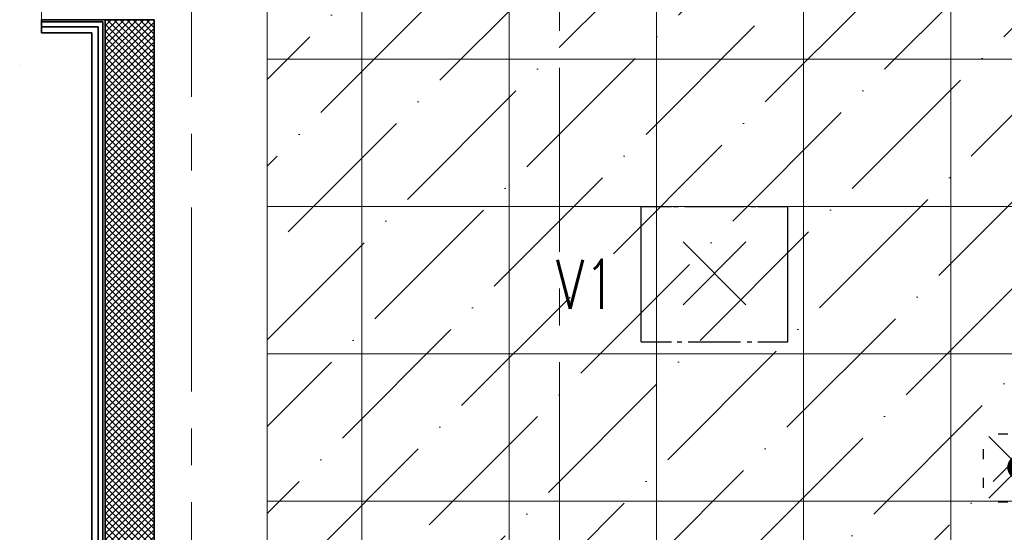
# Model space of a CAD drawing. Header units: millimetres. Extents: x 71658 to 298332, y -154437 to -30421.
# Tile 90 of 155: x 88930 to 92943, y -57168 to -55080. Entities that reach past the tile are written whole.
import ezdxf
from ezdxf.enums import TextEntityAlignment as Align

# ---------------------------------------------------------------- set-up
doc = ezdxf.new("R2010")
doc.units = ezdxf.units.MM
doc.header["$LTSCALE"] = 500
doc.header["$MEASUREMENT"] = 0
doc.linetypes.add('Center', pattern=[48, 30, -6, 6, -6])
doc.layers.get('0').update_dxf_attribs({"color": 250, "lineweight": 5})
doc.layers.get('Defpoints').update_dxf_attribs({"lineweight": 9})
for name, color, linetype, lineweight in [('A-04-JÄMEJOON', 7, 'Continuous', 35), ('A-06-TELJED', 253, 'Center', 0), ('Dim', 8, 'Continuous', 0), ('k-jämejoon', 250, 'Continuous', 35), ('k-soojustus', 9, 'Continuous', 9), ('SA_Ripplagi', 45, 'Continuous', 9), ('SEINAD', 7, 'Continuous', 13), ('VAL_TING', 7, 'Continuous', 18), ('VAL_TXT', 5, 'Continuous', 15)]:
    doc.layers.add(name, color=color, linetype=linetype, lineweight=lineweight)
doc.styles.add('ELEKTER', font='romans.shx', dxfattribs={"width": 0.75})
doc.styles.add('romans', font='romans.shx')
doc.dimstyles.new('Dim', dxfattribs={"dimscale": 0.8, "dimtxt": 0.25, "dimasz": 0.2, "dimexe": 0.15, "dimexo": 0.05, "dimgap": 0, "dimtad": 0, "dimzin": 1, "dimtxsty": 'romans', "dimblk": 'NONE', "dimcen": 2.5, "dimse1": 1, "dimse2": 1, "dimsd1": 1, "dimsd2": 1, "dimclrt": 256, "dimadec": 0, "dimazin": 0, "dimtfac": 1, "dimtmove": 0, "dimatfit": 3, "dimldrblk": 'NONE', "dimfxl": 1, "dimarcsym": 0})

# ---------------------------------------------------------------- blocks, each defined once
blk = doc.blocks.new('TELG')
at = {"layer": 'A-06-TELJED', "ltscale": 0.05}
blk.add_line((89630.1, -43844.8), (89630.1, -62025.6), dxfattribs=at)
blk.add_lwpolyline([(91130.1, -62025.6), (91130.1, -43876.7)], dxfattribs=at)
blk = doc.blocks.new('*D60')
at = {"layer": 'Defpoints', "color": 0, "transparency": 16777216}
for p in [(89135.3, -53587.7), (88929.8, -56567.2), (89135.3, -56567.2)]:
    blk.add_point(p, dxfattribs=at)
at = {"layer": 'Dim', "transparency": 16777216, "insert": (88929.8, -55265.8), "char_height": 0.2, "attachment_point": 5, "rotation": 90, "style": 'romans'}
blk.add_mtext('2979,52', dxfattribs=at)
blk = doc.blocks.new('_None')
blk = doc.blocks.new('ET1733')
at = {"color": 94, "lineweight": 30}
for p, q in [((-125.5, -125.5), (125.5, 125.5)), ((125.5, -125.5), (-125.5, 125.5))]:
    blk.add_line(p, q, dxfattribs=at)
at = {"color": 94, "lineweight": 30, "ltscale": 100}
for points in [[(-86.8, 136.8), (-47.2, 136.8)], [(28, 136.8), (67.7, 136.8)], [(-147.9, 74.7), (-147.9, 34.1)], [(151.3, 74.7), (151.3, 34.1)], [(-147.9, -43.1), (-147.9, -83.7)], [(151.3, -43.1), (151.3, -83.7)], [(-86.8, -140.6), (-47.2, -140.6)], [(28, -140.6), (67.7, -140.6)]]:
    blk.add_lwpolyline(points, dxfattribs=at)
at = {"color": 94, "lineweight": 30, "const_width": 50}
blk.add_lwpolyline([(-25, 0, 1), (25, 0, 1)], format="xyb", close=True, dxfattribs=at)
at = {"layer": 'Defpoints', "color": 94, "lineweight": 30}
blk.add_point((0, 0), dxfattribs=at)
at = {"lineweight": 30, "style": 'ELEKTER'}
for tag, p in [('TÄHIS', (225, 355)), ('RAAM', (225, 355)), ('KÕRGUS', (-415, 230))]:
    blk.add_attdef(tag, text='', height=125, dxfattribs=at).set_placement(p, align=Align.MIDDLE)
blk = doc.blocks.new('ET1673')
at = {"lineweight": 30}
for p, q in [((-298.4, -278.9), (-298.4, 272)), ((-298.4, 272), (-175.1, 272)), ((-168.3, 272), (-147.9, 272)), ((-120.9, 272), (120.5, 272)), ((147.9, 272), (168.3, 272)), ((175.9, 272), (298.4, 272)), ((298.4, -278.9), (298.4, 272)), ((-128, -128), (128, 128)), ((128, -128), (-128, 128)), ((-298.4, -278.9), (-175.1, -278.9)), ((-151.5, -278.9), (-133.1, -278.9)), ((-107.7, -278.9), (106.2, -278.9)), ((133.1, -278.9), (151.5, -278.9)), ((177.1, -278.9), (298.4, -278.9))]:
    blk.add_line(p, q, dxfattribs=at)
at = {"layer": 'Defpoints', "lineweight": 30}
blk.add_point((0, 0), dxfattribs=at)
at = {"lineweight": 30, "style": 'ELEKTER'}
for tag, p in [('TÄHIS', (320, 506.2)), ('RAAM', (320, 506.2)), ('KÕRGUS', (-565, 446.2))]:
    blk.add_attdef(tag, text='', height=125, dxfattribs=at).set_placement(p, align=Align.MIDDLE)
blk = doc.blocks.new('VALGUSTID')
at = {"layer": 'VAL_TING', "lineweight": 30, "ltscale": 100}
ref = blk.add_blockref('ET1673', (215134.7, -43022.2), dxfattribs=at)
ref.add_attrib('TÄHIS', 'V1', dxfattribs={"layer": 'VAL_TXT', "lineweight": 30, "height": 200, "style": 'ELEKTER', "width": 0.75}).set_placement((214610.4, -43066.8, 2500), align=Align.MIDDLE)
ref = blk.add_blockref('ET1733', (216377.8, -43812.8), dxfattribs=at)
ref.add_attrib('TÄHIS', 'A2*', dxfattribs={"layer": 'VAL_TXT', "lineweight": 30, "height": 150, "style": 'ELEKTER', "width": 0.75}).set_placement((216646.1, -43457.8, -2500), align=Align.MIDDLE)

msp = doc.modelspace()

# ---------------------------------------------------------------- block references
at = {"layer": 'A-06-TELJED'}
msp.add_blockref('TELG', (0, 0), dxfattribs=at)

# ---------------------------------------------------------------- next in the draw order: hatches: boundary and pattern name
at = {"layer": 'k-soojustus'}
h = msp.add_hatch(dxfattribs=at)
h.set_pattern_fill('NET', color=256, scale=150, angle=225, style=0)
h.paths.add_polyline_path([(89478.061, -55079.938), (89278.061, -55079.938), (89278.061, -58865.997), (89478.061, -58865.997)])
h.paths.add_polyline_path([(89478.061, -58865.997), (89278.061, -58865.997), (89278.061, -59151.092), (89478.061, -59151.092)])
at = {"layer": 'SA_Ripplagi'}
h = msp.add_hatch(dxfattribs=at)
h.set_pattern_fill('ANSI36', color=256, scale=2000)
h.set_pattern_definition([(45, (0, 14898.22), (132.5825, 486.1359), [625, -125, 0, -125])])
h.paths.add_polyline_path([(95453.139, -53140.997), (93172.679, -53140.997), (93114.679, -53140.997), (89938.061, -53140.997), (89938.061, -55791.092), (89938.061, -58241.082), (95440.679, -58241.092)])

# ---------------------------------------------------------------- next in the draw order: linework, layer by layer
at = {"layer": 'A-04-JÄMEJOON'}
for points in [[(89018.442, -55079.938), (89018.442, -55133.938)], [(89478.061, -55079.938), (89278.061, -55079.938)]]:
    msp.add_lwpolyline(points, dxfattribs=at)
at = {"layer": 'k-jämejoon'}
for p, q in [((89278.061, -55079.938), (89018.442, -55079.938)), ((89170.061, -55079.938), (89018.442, -55079.938)), ((89269.061, -55088.938), (89018.442, -55088.938)), ((89269.061, -55088.938), (89269.061, -59160.092)), ((89278.061, -55079.938), (89278.061, -59151.092)), ((89478.061, -55079.938), (89478.061, -59205.092)), ((89249.061, -55108.938), (89018.442, -55108.938)), ((89224.061, -55133.938), (89018.442, -55133.938)), ((89224.061, -55133.938), (89224.061, -59205.092)), ((89249.061, -55108.938), (89249.061, -59180.092))]:
    msp.add_line(p, q, dxfattribs=at)
at = {"layer": 'SA_Ripplagi', "linetype": 'Continuous', "lineweight": 18}
for p, q in [((90324.679, -53140.997), (90324.679, -58241.078)), ((90924.679, -53140.997), (90924.679, -58241.08)), ((91524.679, -53140.997), (91524.679, -58241.081)), ((92124.679, -53140.997), (92124.679, -58241.083)), ((92724.679, -53140.997), (92724.679, -58241.085)), ((89938.061, -55241.092), (95440.679, -55241.092)), ((89938.061, -55841.092), (95440.679, -55841.092)), ((89938.061, -56441.092), (95440.679, -56441.092)), ((89938.061, -57041.092), (95440.679, -57041.092))]:
    msp.add_line(p, q, dxfattribs=at)
at = {"layer": 'SA_Ripplagi', "color": 18, "true_color": 0x000000}
msp.add_lwpolyline([(95576.4, -53140.997), (95493.061, -53140.997), (95767.061, -53140.997), (95772.061, -53140.997), (95488.061, -53140.997), (95556.679, -53140.997), (93114.679, -53140.997), (93114.679, -53140.997), (89938.061, -53140.997), (89938.061, -58691.092), (95440.679, -58691.092), (95440.679, -58568.634), (95840.679, -58568.634), (95840.679, -58691.092), (98674.457, -58691.092), (98674.457, -53140.997), (95840.679, -53140.997)], dxfattribs=at)
at = {"layer": 'SEINAD'}
for p in [(89018.442, -54979.938), (89478.061, -55079.938)]:
    msp.add_line(p, (89018.442, -55079.938), dxfattribs=at)
at = {"layer": 'SEINAD', "flags": 128}
for points in [[(89938.061, -58691.092), (89938.061, -54761.016)], [(89478.061, -55079.938), (89478.061, -59151.092)]]:
    msp.add_lwpolyline(points, dxfattribs=at)

# ---------------------------------------------------------------- next in the draw order: block references
at = {"layer": 'VAL_TING'}
msp.add_blockref('VALGUSTID', (-123373.264, -13090.897), dxfattribs=at)

# ---------------------------------------------------------------- next in the draw order: dimensions: what is measured, and where the dimension line sits
at = {"layer": 'Dim'}
dim = msp.add_linear_dim(base=(88929.841, -56567.186), p1=(89135.26, -53587.665), p2=(89135.26, -56567.186), angle=270, dimstyle='Dim', dxfattribs=at)
dim.commit()
dim.dimension.update_dxf_attribs({"geometry": '*D60', "text_midpoint": (88929.841, -55265.769), "dimtype": 161})

doc.saveas('drawing.dxf')
